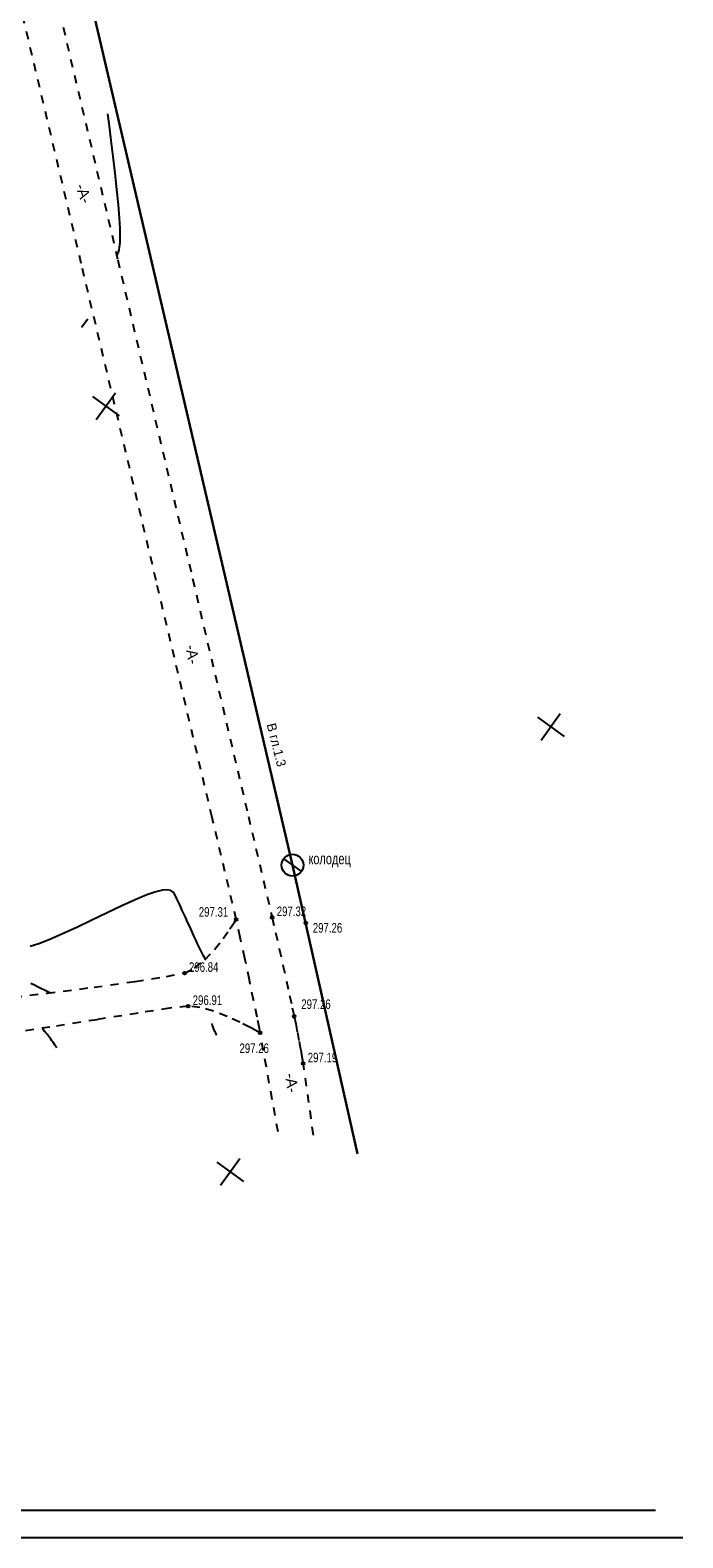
# Model space of a CAD drawing. Extents: x 2931 to 5026, y -2784 to 809.
# Tile 25 of 170: x 3653 to 3772, y -2784 to -2509. Entities that reach past the tile are written whole.
import ezdxf

# ---------------------------------------------------------------- set-up
doc = ezdxf.new("R2010")
doc.units = 0
doc.header["$MEASUREMENT"] = 0
for name, pattern in [('CONTI', [0]), ('Д_ТРОТ_ТРУБА', [3, 1.5, -1.5]), ('ДОРОГИ_СТРОЯЩ', [9, 8, -1])]:
    doc.linetypes.add(name, pattern=pattern)
for name, color, linetype in [('(014) Водопровод', 5, 'ИК_Водопровод -------в--------'), ('(025) Дорога', 7, 'Continuous'), ('GORIZDEFAULT', 32, 'CONTI'), ('PI_OTDEFAULT', 172, 'CONTI'), ('PI_TTDEFAULT', 5, 'CONTI'), ('RAMKA', 250, 'CONTI'), ('SETKR', 2, 'CONTI'), ('USLZNDEFAULT', 250, 'CONTI')]:
    doc.layers.add(name, color=color, linetype=linetype)
doc.styles.add('BM-431', font='txt')
doc.styles.add('SHRFT', font='TXT', dxfattribs={"width": 0.75})
doc.linetypes.add('ИК_Водопровод -------в--------', pattern='A,9,-0.6,["В",Standard,S=1.2,R=0,X=0,Y=-0.6],-1.2', length=10.8)

# ---------------------------------------------------------------- blocks, each defined once
blk = doc.blocks.new('BL_333')
at = {"color": 0}
for p, q in [((0, -3), (0, 3)), ((-3, 0), (3, 0))]:
    blk.add_line(p, q, dxfattribs=at)
blk = doc.blocks.new('BL_49')
at = {"color": 0}
blk.add_line((-1, 0), (1, 0), dxfattribs=at)
blk.add_circle((0, 0), 1, dxfattribs=at)
blk = doc.blocks.new('bstrtthtytt434')
at = {"layer": '(025) Дорога', "linetype": 'Д_ТРОТ_ТРУБА'}
for points in [[(3627.17, 650.77), (3630.98, 634.56), (3640.81, 592.68), (3654.29, 535.24), (3669.05, 472.38), (3682.7, 414.21), (3692.88, 370.85), (3697.2, 352.44), (3697.83, 349.7), (3698.5, 346.73), (3699.18, 343.72), (3699.82, 340.8), (3700.4, 338.17), (3700.87, 335.97), (3701.22, 334.39), (3701.5, 333.01), (3701.81, 331.43), (3702.12, 329.8), (3702.41, 328.27), (3702.64, 326.99), (3702.8, 326.1), (3704.87, 311.42)], [(3698.3, 313.34), (3694.88, 332.15), (3694.45, 334.26), (3693.83, 337.35), (3693.06, 341.03), (3692.23, 344.96), (3691.4, 348.75), (3690.66, 352.06), (3686.27, 370.65), (3676.06, 413.86), (3662.4, 471.68), (3647.66, 534.09), (3634.2, 591.06), (3624.38, 632.59), (3620.58, 648.66)], [(3647.08, 337.52), (3656.14, 338.6), (3664.75, 339.71), (3672.25, 340.75), (3677.95, 341.64), (3681.2, 342.28), (3683.06, 343.18), (3684.93, 344.72), (3686.7, 346.61), (3688.27, 348.57), (3689.52, 350.32), (3690.36, 351.57), (3690.66, 352.06)], [(3695.04, 331.36), (3694.55, 331.64), (3693.23, 332.36), (3691.3, 333.33), (3688.98, 334.39), (3686.5, 335.34), (3684.05, 336.02), (3681.88, 336.24), (3678.51, 335.87), (3672.76, 334.99), (3665.27, 333.78), (3656.69, 332.43), (3647.67, 331.05)]]:
    blk.add_lwpolyline(points, dxfattribs=at)
at = {"color": 5, "linetype": 'ИК_Водопровод -------в--------', "lineweight": 30}
blk.add_lwpolyline([(3595.43, 750.23), (3626.78, 669.33), (3633.78, 649.25), (3700.92, 361.96), (3712.75, 309.29)], dxfattribs=at)
at = {"layer": 'GORIZDEFAULT', "color": 32}
for points in [[(3668.89, 473.05), (3669.05, 473.49), (3669.16, 473.77), (3669.29, 474.15), (3669.39, 474.69), (3669.47, 475.49), (3669.51, 476.58), (3669.48, 478.06), (3669.37, 479.99), (3669.17, 482.39), (3668.9, 485.16), (3668.57, 488.14), (3668.22, 491.17), (3667.87, 494.1), (3667.55, 496.76), (3667.27, 499.01)], [(3662.45, 460.06), (3663.58, 461.62)], [(3685.06, 344.86), (3685.02, 344.94), (3684.67, 345.43), (3683.87, 347.02), (3683.59, 347.62), (3683.27, 348.32), (3682.92, 349.09), (3682.55, 349.92), (3682.17, 350.75), (3681.8, 351.57), (3681.45, 352.35), (3681.11, 353.06), (3680.82, 353.71), (3680.55, 354.3), (3680.29, 354.84), (3680.06, 355.33), (3679.84, 355.82), (3679.62, 356.27), (3679.41, 356.7), (3679.13, 357.06), (3678.72, 357.33), (3678.09, 357.46), (3677.21, 357.4), (3675.97, 357.09), (3674.33, 356.52), (3672.24, 355.64), (3669.79, 354.52), (3667.11, 353.26), (3664.33, 351.93), (3661.58, 350.62), (3658.97, 349.41), (3656.64, 348.4), (3654.68, 347.64), (3653.07, 347.13)], [(3656.77, 338.68), (3656.71, 338.7), (3656.57, 338.76), (3656.37, 338.84), (3656.07, 338.97), (3655.67, 339.15), (3655.13, 339.41), (3654.43, 339.75), (3653.85, 340.05), (3653.19, 340.39)], [(3687.15, 330.93), (3687.09, 331.04), (3687.02, 331.17), (3686.95, 331.32), (3686.87, 331.47), (3686.78, 331.64), (3686.71, 331.79), (3686.63, 331.95), (3686.32, 332.69), (3686.25, 332.95), (3686.23, 333.07)], [(3657.93, 328.65), (3657.79, 328.86), (3657.63, 329.1), (3657.45, 329.37), (3657.25, 329.66), (3657.05, 329.95), (3656.85, 330.23), (3656.65, 330.5), (3656.47, 330.74), (3656.31, 330.96), (3656.15, 331.15), (3656, 331.33), (3655.87, 331.47), (3655.76, 331.61), (3655.66, 331.71), (3655.38, 332.23)]]:
    blk.add_lwpolyline(points, dxfattribs=at)
at = {"layer": 'PI_TTDEFAULT', "color": 0}
for centre in [(3690.66, 352.06), (3697.2, 352.44), (3703.36, 351.41), (3681.2, 342.28), (3681.88, 336.24), (3701.22, 334.39), (3695.04, 331.36), (3702.86, 325.78)]:
    blk.add_circle(centre, 0.25, dxfattribs=at)
for p in [(3690.66, 352.06), (3697.2, 352.44), (3681.2, 342.28), (3681.88, 336.24), (3701.22, 334.39), (3695.04, 331.36), (3702.86, 325.78)]:
    blk.add_point(p, dxfattribs=at)
at = {"layer": 'SETKR', "color": 92, "rotation": 324.2135499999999}
for p in [(3666.89, 445.65), (3748.01, 387.17), (3689.54, 306.05)]:
    blk.add_blockref('BL_333', p, dxfattribs=at)
at = {"layer": 'USLZNDEFAULT', "color": 5, "xscale": 2, "yscale": 2, "zscale": 2, "rotation": 324}
blk.add_blockref('BL_49', (3700.92, 361.96), dxfattribs=at)
at = {"layer": '(014) Водопровод', "color": 0, "linetype": 'Continuous', "style": 'BM-431'}
blk.add_text('В гл.1.3', height=1.7, rotation=284.179, dxfattribs=at).set_placement((3696.18, 387.61, 0.5))
at = {"layer": '(025) Дорога', "linetype": 'ДОРОГИ_СТРОЯЩ', "style": 'BM-431'}
for rotation, p in [(288.8847, (3661.32, 485.82)), (278.7755, (3681.41, 402.01)), (278.1438, (3699.54, 323.87))]:
    blk.add_text('-А-', height=2, rotation=rotation, dxfattribs=at).set_placement(p)
at = {"layer": 'PI_OTDEFAULT', "color": 5, "style": 'SHRFT', "width": 0.75}
blk.add_text('колодец', height=2, dxfattribs=at).set_placement((3703.84, 362.13))
at = {"layer": 'PI_OTDEFAULT', "color": 0, "style": 'SHRFT', "width": 0.75}
for s, p in [('297.31', (3683.83, 352.56)), ('297.32', (3698.04, 352.66)), ('297.26', (3704.62, 349.66)), ('296.84', (3682.04, 342.5)), ('296.91', (3682.72, 336.46)), ('297.26', (3702.52, 335.73)), ('297.26', (3691.25, 327.7)), ('297.19', (3703.7, 326))]:
    blk.add_text(s, height=1.75, dxfattribs=at).set_placement(p)

msp = doc.modelspace()

# ---------------------------------------------------------------- linework, layer by layer
at = {"layer": 'RAMKA', "color": 250}
for p, q in [((3767.11, -2779.02), (2951.11, -2779.02)), ((3772.11, -2784.02), (2931.11, -2784.02))]:
    msp.add_line(p, q, dxfattribs=at)

# ---------------------------------------------------------------- block references
at = {"linetype": 'ByBlock'}
msp.add_blockref('bstrtthtytt434', (0, -3023.3), dxfattribs=at)

doc.saveas('drawing.dxf')
